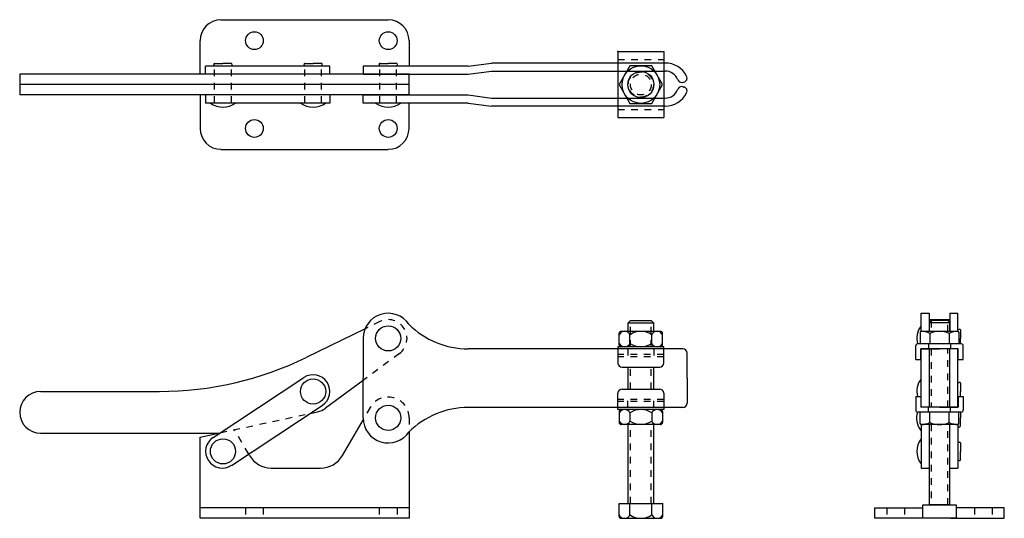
# Model space of a CAD drawing. Extents: x -3.2 to 11.5, y 0 to 7.4.
import ezdxf

# ---------------------------------------------------------------- set-up
doc = ezdxf.new("R2010")
doc.units = 0
doc.header["$LTSCALE"] = 0.25
doc.header["$MEASUREMENT"] = 0
doc.linetypes.add('HIDDEN', pattern=[0.375, 0.25, -0.125])
doc.layers.get('0').update_dxf_attribs({"linetype": 'CONTINUOUS'})
doc.layers.get('DEFPOINTS').update_dxf_attribs({"linetype": 'CONTINUOUS'})
doc.layers.add('HIDDEN', color=3, linetype='HIDDEN')
doc.layers.add('OBJ', color=1, linetype='CONTINUOUS')

msp = doc.modelspace()

# ---------------------------------------------------------------- linework, layer by layer
at = {"color": 7}
msp.add_line((0.265, 0.938), (0.252, 0.96), dxfattribs=at)
at = {"layer": 'DEFPOINTS', "color": 7, "linetype": 'ByBlock'}
for p in [(5.771, 6.856), (0.475, 2.144)]:
    msp.add_point(p, dxfattribs=at)
at = {"layer": 'HIDDEN', "color": 7}
for p, q in [((5.771, 6.856), (6.458, 6.856)), ((5.771, 6.106), (6.458, 6.106)), ((5.958, 2.562), (5.958, 2.954)), ((6.271, 2.562), (6.271, 2.954)), ((10.454, 2.953), (10.454, 2.793)), ((10.704, 2.793), (10.704, 2.953)), ((6.458, 2.531), (5.771, 2.531)), ((5.92, 2.531), (5.92, 2.412)), ((6.31, 2.531), (6.31, 2.412)), ((10.415, 2.606), (10.415, 2.531)), ((10.454, 2.531), (10.454, 1.662)), ((10.704, 1.662), (10.704, 2.531)), ((10.743, 2.606), (10.743, 2.531)), ((6.458, 2.445), (5.771, 2.445)), ((6.458, 2.412), (5.771, 2.412)), ((5.958, 1.93), (5.958, 2.258)), ((6.271, 1.93), (6.271, 2.258)), ((6.458, 1.776), (5.771, 1.776)), ((5.92, 1.656), (5.92, 1.776)), ((6.31, 1.656), (6.31, 1.776)), ((6.458, 1.743), (5.771, 1.743)), ((6.458, 1.656), (5.771, 1.656)), ((10.415, 1.587), (10.415, 1.662)), ((10.743, 1.587), (10.743, 1.662)), ((5.958, 0.219), (5.958, 1.4)), ((6.271, 0.219), (6.271, 1.4)), ((10.454, 1.4), (10.454, 0.203)), ((10.704, 0.203), (10.704, 1.4))]:
    msp.add_line(p, q, dxfattribs=at)
at = {"layer": 'HIDDEN', "color": 7, "linetype": 'HIDDEN'}
for p, q in [((-0.257, 6.205), (-0.257, 6.757)), ((-0.007, 6.205), (-0.007, 6.757)), ((1.09, 6.205), (1.09, 6.757)), ((1.34, 6.205), (1.34, 6.757)), ((2.213, 6.205), (2.213, 6.757)), ((2.463, 6.205), (2.463, 6.757)), ((2.215, 2.941), (1.992, 2.832)), ((2.505, 2.462), (1.963, 2.06)), ((2.067, 1.656), (1.964, 1.477)), ((-0.173, 1.279), (1.171, 1.566)), ((2.65, 1.5), (2.65, 1.285)), ((0.252, 0.96), (0.042, 1.324)), ((0.205, 0.156), (0.205, 0)), ((0.471, 0.156), (0.471, 0)), ((2.205, 0.156), (2.205, 0)), ((2.471, 0.156), (2.471, 0)), ((9.79, 0.156), (9.79, 0)), ((10.056, 0.156), (10.056, 0)), ((11.102, 0.156), (11.102, 0)), ((11.368, 0.156), (11.368, 0))]:
    msp.add_line(p, q, dxfattribs=at)
at = {"layer": 'HIDDEN', "color": 7}
for radius in [0.188, 0.156]:
    msp.add_circle((6.115, 6.481), radius, dxfattribs=at)
at = {"layer": 'HIDDEN', "color": 7, "linetype": 'HIDDEN'}
for centre, radius, start, end in [((2.338, 2.688), 0.281, 306.5478, 116), ((2.338, 1.5), 0.312, 0, 150)]:
    msp.add_arc(centre, radius, start, end, dxfattribs=at)
at = {"layer": 'OBJ', "color": 7}
for p, q in [((-0.162, 7.45), (2.338, 7.45)), ((-0.475, 6.637), (-0.475, 7.137)), ((2.65, 7.137), (2.65, 6.757)), ((5.771, 6.976), (5.771, 5.987)), ((5.771, 6.976), (6.458, 6.976)), ((6.458, 6.976), (6.458, 5.987)), ((-0.257, 6.757), (-0.267, 6.774)), ((-0.253, 6.798), (-0.132, 6.798)), ((-0.011, 6.798), (-0.132, 6.798)), ((-0.007, 6.757), (0.003, 6.774)), ((1.09, 6.757), (1.081, 6.774)), ((1.094, 6.798), (1.215, 6.798)), ((1.337, 6.798), (1.215, 6.798)), ((1.34, 6.757), (1.35, 6.774)), ((2.213, 6.757), (2.203, 6.774)), ((2.217, 6.798), (2.338, 6.798)), ((2.459, 6.798), (2.338, 6.798)), ((2.463, 6.757), (2.473, 6.774)), ((3.533, 6.757), (3.883, 6.803)), ((6.479, 6.803), (3.883, 6.803)), ((-0.475, 6.637), (-3.171, 6.637)), ((-3.171, 6.637), (-3.171, 6.325)), ((2.65, 6.637), (-0.475, 6.637)), ((1.465, 6.757), (-0.391, 6.757)), ((-0.391, 6.637), (-0.391, 6.757)), ((1.465, 6.637), (1.465, 6.757)), ((3.533, 6.757), (1.962, 6.757)), ((1.962, 6.757), (1.962, 6.637)), ((1.962, 6.637), (3.533, 6.637)), ((2.65, 6.481), (2.65, 6.637)), ((3.533, 6.637), (3.883, 6.683)), ((3.883, 6.683), (6.479, 6.683)), ((-0.475, 6.481), (-3.171, 6.481)), ((2.65, 6.481), (-0.475, 6.481)), ((2.65, 6.325), (2.65, 6.481)), ((6.743, 6.514), (6.759, 6.518)), ((6.743, 6.448), (6.759, 6.444)), ((-0.475, 6.325), (-3.171, 6.325)), ((-0.475, 6.325), (-0.475, 5.825)), ((2.65, 6.325), (-0.475, 6.325)), ((-0.391, 6.325), (-0.391, 6.205)), ((1.465, 6.205), (-0.391, 6.205)), ((1.465, 6.325), (1.465, 6.205)), ((1.962, 6.325), (3.533, 6.325)), ((1.962, 6.205), (1.962, 6.325)), ((3.533, 6.205), (1.962, 6.205)), ((2.65, 5.825), (2.65, 6.205)), ((3.533, 6.325), (3.883, 6.279)), ((3.533, 6.205), (3.883, 6.159)), ((3.883, 6.279), (6.479, 6.279)), ((6.479, 6.159), (3.883, 6.159)), ((5.771, 5.987), (6.458, 5.987)), ((-0.162, 5.512), (2.338, 5.512)), ((5.927, 2.922), (5.958, 2.954)), ((5.958, 2.954), (6.271, 2.954)), ((6.271, 2.954), (6.302, 2.922)), ((10.303, 2.793), (10.303, 3.063)), ((10.303, 3.063), (10.423, 3.063)), ((10.423, 3.063), (10.423, 2.794)), ((10.423, 2.969), (10.735, 2.969)), ((10.454, 2.953), (10.423, 2.922)), ((10.704, 2.953), (10.454, 2.953)), ((10.704, 2.953), (10.735, 2.922)), ((10.735, 3.063), (10.735, 2.794)), ((10.735, 3.063), (10.855, 3.063)), ((10.855, 2.793), (10.855, 3.063)), ((1.992, 2.832), (1.11, 2.402)), ((5.927, 2.793), (5.927, 2.922)), ((5.927, 2.922), (6.302, 2.922)), ((6.302, 2.922), (6.302, 2.793)), ((10.423, 2.922), (10.423, 2.793)), ((10.735, 2.922), (10.423, 2.922)), ((10.735, 2.793), (10.735, 2.922)), ((10.872, 2.823), (10.855, 2.815)), ((10.895, 2.809), (10.895, 2.688)), ((1.963, 2.688), (1.963, 2.094)), ((5.79, 2.593), (5.79, 2.762)), ((6.408, 2.793), (5.821, 2.793)), ((5.952, 2.613), (5.952, 2.742)), ((6.277, 2.613), (6.277, 2.742)), ((6.439, 2.593), (6.439, 2.762)), ((10.29, 2.778), (10.29, 2.606)), ((10.852, 2.793), (10.306, 2.793)), ((10.435, 2.763), (10.435, 2.606)), ((10.723, 2.763), (10.723, 2.606)), ((10.868, 2.778), (10.868, 2.606)), ((10.895, 2.606), (10.895, 2.688)), ((6.744, 2.531), (3.533, 2.531)), ((6.458, 2.562), (5.771, 2.562)), ((5.771, 2.562), (5.771, 2.32)), ((6.408, 2.562), (5.821, 2.562)), ((6.458, 2.412), (6.458, 2.562)), ((10.223, 2.375), (10.223, 2.575)), ((10.904, 2.606), (10.254, 2.606)), ((10.868, 2.606), (10.29, 2.606)), ((10.86, 2.531), (10.298, 2.531)), ((10.298, 2.375), (10.298, 2.531)), ((10.423, 2.531), (10.423, 1.662)), ((10.735, 1.662), (10.735, 2.531)), ((10.86, 2.375), (10.86, 2.531)), ((10.935, 2.375), (10.935, 2.575)), ((6.458, 2.32), (6.458, 2.445)), ((6.807, 2.094), (6.807, 2.469)), ((10.223, 2.375), (10.298, 2.375)), ((10.86, 2.375), (10.935, 2.375)), ((5.833, 2.258), (6.396, 2.258)), ((5.927, 1.93), (5.927, 2.258)), ((6.302, 2.258), (6.302, 1.93)), ((-0.279, 1.209), (1.078, 2.103)), ((1.963, 1.5), (1.963, 2.094)), ((6.807, 2.094), (6.807, 1.719)), ((1.963, 2.06), (1.401, 1.644)), ((5.833, 1.93), (6.396, 1.93)), ((10.855, 2.02), (10.872, 2.03)), ((10.895, 2.016), (10.895, 1.895)), ((-2.858, 1.896), (-1.082, 1.896)), ((5.771, 1.626), (5.771, 1.868)), ((6.458, 1.868), (6.458, 1.743)), ((6.458, 1.776), (6.458, 1.626)), ((10.223, 1.818), (10.223, 1.619)), ((10.223, 1.818), (10.298, 1.818)), ((10.298, 1.818), (10.298, 1.662)), ((10.86, 1.818), (10.86, 1.662)), ((10.86, 1.818), (10.935, 1.818)), ((10.895, 1.818), (10.895, 1.895)), ((10.935, 1.818), (10.935, 1.619)), ((-0.004, 0.791), (1.353, 1.686)), ((6.744, 1.656), (3.533, 1.656)), ((6.458, 1.626), (5.771, 1.626)), ((6.408, 1.626), (5.821, 1.626)), ((10.86, 1.662), (10.298, 1.662)), ((1.171, 1.566), (1.28, 1.589)), ((1.964, 1.477), (1.652, 0.938)), ((5.79, 1.595), (5.79, 1.432)), ((5.952, 1.575), (5.952, 1.452)), ((6.277, 1.575), (6.277, 1.452)), ((6.439, 1.595), (6.439, 1.432)), ((10.904, 1.587), (10.254, 1.587)), ((10.29, 1.416), (10.29, 1.587)), ((10.435, 1.43), (10.435, 1.587)), ((10.723, 1.43), (10.723, 1.587)), ((10.868, 1.416), (10.868, 1.587)), ((10.891, 1.587), (10.891, 1.5)), ((10.891, 1.379), (10.891, 1.5)), ((6.408, 1.4), (5.821, 1.4)), ((5.927, 0.219), (5.927, 1.42)), ((6.302, 1.42), (6.302, 0.219)), ((10.303, 1.401), (10.303, 0.75)), ((10.852, 1.4), (10.306, 1.4)), ((10.423, 1.4), (10.423, 0.203)), ((10.735, 0.203), (10.735, 1.4)), ((10.851, 1.375), (10.868, 1.365)), ((10.855, 1.401), (10.855, 0.75)), ((-2.858, 1.271), (-0.348, 1.271)), ((-0.475, 1.214), (-0.173, 1.279)), ((-0.475, 0), (-0.475, 1.214)), ((2.65, 1.285), (2.65, 0)), ((10.855, 1.125), (10.872, 1.135)), ((10.895, 1.121), (10.895, 1)), ((10.895, 0.879), (10.895, 1)), ((0.59, 0.75), (1.328, 0.75)), ((10.303, 0.75), (10.423, 0.75)), ((10.735, 0.75), (10.855, 0.75)), ((10.855, 0.875), (10.872, 0.865)), ((2.65, 0.156), (-0.475, 0.156)), ((5.788, 0.219), (6.441, 0.219)), ((5.788, 0.031), (5.788, 0.219)), ((5.952, 0.052), (5.952, 0.219)), ((6.277, 0.052), (6.277, 0.219)), ((6.441, 0.031), (6.441, 0.219)), ((9.61, 0), (9.61, 0.156)), ((9.61, 0.156), (10.329, 0.156)), ((10.329, 0.203), (10.829, 0.203)), ((10.329, 0), (10.329, 0.203)), ((10.735, 0.203), (10.423, 0.203)), ((10.829, 0.203), (10.829, 0)), ((11.548, 0.156), (10.829, 0.156)), ((11.548, 0), (11.548, 0.156)), ((2.65, 0), (-0.475, 0)), ((5.82, 0), (6.41, 0)), ((10.414, 0), (9.61, 0)), ((10.829, 0), (10.329, 0)), ((10.744, 0), (11.548, 0))]:
    msp.add_line(p, q, dxfattribs=at)
msp.add_lwpolyline([(6.277, 6.2), (6.439, 6.481), (6.277, 6.762), (5.952, 6.762), (5.79, 6.481), (5.952, 6.2)], close=True, dxfattribs=at)
for points in [[(10.579, 1.662), (10.303, 1.662), (10.303, 1.803), (10.303, 2.531), (10.579, 2.531)], [(10.579, 1.662), (10.855, 1.662), (10.855, 1.803), (10.855, 2.531), (10.579, 2.531)]]:
    msp.add_lwpolyline(points, dxfattribs=at)
for centre, radius in [((0.338, 7.137), 0.133), ((2.338, 7.137), 0.133), ((6.115, 6.481), 0.281), ((6.115, 6.481), 0.195), ((0.338, 5.825), 0.133), ((2.338, 5.825), 0.133), ((2.338, 2.688), 0.188), ((1.215, 1.895), 0.188), ((2.338, 1.5), 0.188), ((-0.132, 1), 0.188)]:
    msp.add_circle(centre, radius, dxfattribs=at)
for centre, radius, start, end in [((-0.162, 7.137), 0.312, 90, 180), ((2.338, 7.137), 0.312, 0, 90), ((-0.253, 6.782), 0.0156, 90, 209.7781), ((-0.011, 6.782), 0.0156, 330.2219, 90), ((1.094, 6.782), 0.0156, 90, 209.7781), ((1.337, 6.782), 0.0156, 330.2219, 90), ((2.217, 6.782), 0.0156, 90, 209.7781), ((2.459, 6.782), 0.0156, 330.2219, 90), ((6.479, 6.445), 0.358, 26.9443, 90), ((6.479, 6.481), 0.202, 20.6677, 90), ((6.727, 6.575), 0.0625, 200.6677, 284.7546), ((6.743, 6.579), 0.0625, 284.7546, 26.9443), ((6.479, 6.481), 0.202, 270, 339.3323), ((6.479, 6.518), 0.358, 270, 333.0557), ((6.727, 6.388), 0.0625, 75.2454, 159.3323), ((6.743, 6.384), 0.0625, 333.0557, 75.2454), ((-0.132, 6.455), 0.313, 233.1301, 306.8699), ((1.215, 6.455), 0.313, 233.1301, 306.8699), ((2.338, 6.455), 0.313, 233.1301, 306.8699), ((-0.162, 5.825), 0.312, 180, 270), ((2.338, 5.825), 0.312, 270, 0), ((2.338, 2.688), 0.375, 34.2215, 180), ((3.533, 3.781), 1.25, 224.917, 270), ((10.553, 2.688), 0.313, 143.1301, 195.1971), ((10.88, 2.809), 0.0156, 0, 119.7781), ((5.871, 2.704), 0.0895, 24.8751, 155.1249), ((5.821, 2.762), 0.0312, 90, 180), ((6.115, 2.512), 0.281, 54.7356, 125.2644), ((6.358, 2.704), 0.0895, 24.8751, 155.1249), ((6.408, 2.762), 0.0312, 0, 90), ((10.306, 2.778), 0.0156, 87.3722, 180), ((10.29, 2.437), 0.356, 66.1113, 87.3722), ((10.579, 2.437), 0.356, 66.1113, 113.8887), ((10.868, 2.437), 0.356, 92.6278, 113.8887), ((10.852, 2.778), 0.0156, 0, 92.6278), ((5.871, 2.651), 0.0895, 204.8751, 335.1249), ((5.821, 2.593), 0.0312, 180, 270), ((6.115, 2.843), 0.281, 234.7356, 305.2644), ((6.358, 2.651), 0.0895, 204.8751, 335.1249), ((6.408, 2.593), 0.0312, 270, 0), ((6.744, 2.469), 0.0625, 0, 90), ((10.254, 2.575), 0.0312, 90, 180), ((10.904, 2.575), 0.0312, 0, 90), ((-1.082, 6.896), 5, 270, 296), ((5.833, 2.32), 0.0625, 180, 270), ((6.396, 2.32), 0.0625, 270, 0), ((1.215, 1.895), 0.25, 303.4026, 123.4026), ((10.553, 1.895), 0.313, 143.1301, 194.1469), ((5.833, 1.868), 0.0625, 90, 180), ((6.396, 1.868), 0.0625, 0, 90), ((10.88, 2.016), 0.0156, 0, 119.7781), ((-2.858, 1.583), 0.312, 90, 270), ((1.215, 1.895), 0.312, 282, 306.5478), ((3.533, 0.406), 1.25, 90, 135.083), ((5.871, 1.537), 0.0895, 24.8751, 155.1249), ((5.821, 1.595), 0.0312, 90, 180), ((6.115, 1.345), 0.281, 54.7356, 125.2644), ((6.358, 1.537), 0.0895, 24.8751, 155.1249), ((6.408, 1.595), 0.0312, 0, 90), ((6.744, 1.719), 0.0625, 270, 0), ((2.338, 1.5), 0.375, 180, 325.7785), ((10.254, 1.619), 0.0312, 180, 270), ((10.549, 1.5), 0.313, 163.6693, 216.8699), ((10.904, 1.619), 0.0312, 270, 0), ((5.871, 1.49), 0.0895, 204.8751, 335.1249), ((5.821, 1.432), 0.0312, 180, 270), ((6.115, 1.682), 0.281, 234.7356, 305.2644), ((6.358, 1.49), 0.0895, 204.8751, 335.1249), ((6.408, 1.432), 0.0312, 270, 0), ((10.306, 1.416), 0.0156, 180, 272.6278), ((10.29, 1.756), 0.356, 272.6278, 293.8887), ((10.579, 1.756), 0.356, 246.1113, 293.8887), ((10.868, 1.756), 0.356, 246.1113, 267.3722), ((10.852, 1.416), 0.0156, 267.3722, 0), ((10.876, 1.379), 0.0156, 240.2219, 0), ((-0.141, 1), 0.25, 123.4026, 303.4026), ((-0.307, 2.347), 1.077, 267.8273, 277.1273), ((10.553, 1), 0.313, 143.1301, 216.8699), ((10.88, 1.121), 0.0156, 0, 119.7781), ((0.59, 1.125), 0.375, 210, 270), ((1.328, 1.125), 0.375, 270, 330), ((10.88, 0.879), 0.0156, 240.2219, 0), ((5.87, 0.09), 0.0906, 205.3172, 334.6828), ((5.82, 0.031), 0.0312, 180, 270), ((6.115, 0.281), 0.281, 234.7356, 305.2644), ((6.359, 0.09), 0.0906, 205.3172, 334.6828), ((6.41, 0.031), 0.0312, 270, 0)]:
    msp.add_arc(centre, radius, start, end, dxfattribs=at)
msp.add_point((5.771, 6.976), dxfattribs=at)

doc.saveas('drawing.dxf')
